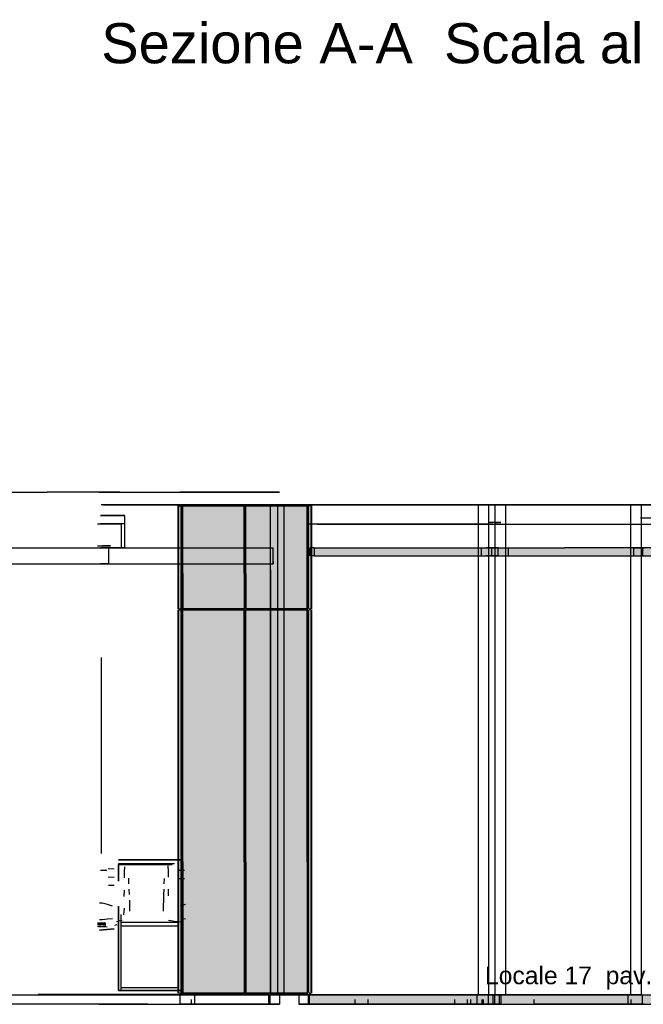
# Model space of a CAD drawing. Header units: millimetres. Extents: x -9985 to 240895, y -184894 to 39395.
# Tile 98 of 164: x -2240 to 1645, y -23295 to -17164. Entities that reach past the tile are written whole.
import ezdxf
from ezdxf.enums import TextEntityAlignment as Align

# ---------------------------------------------------------------- set-up
doc = ezdxf.new("R2010")
doc.units = ezdxf.units.MM
for name, color, linetype in [('S-TAGLIO-CS', 9, 'Continuous'), ('S-TAGLIO-MURO', 7, 'Continuous'), ('S-TAGLIO-PAV', 33, 'Continuous'), ('S-TAGLIO-PIL', 8, 'Continuous'), ('S-TAGLIO-SOFF', 8, 'Continuous'), ('S-TESTI', 7, 'Continuous'), ('S-VISTA', 8, 'Continuous'), ('S-VISTA-ARREDI', 9, 'Continuous')]:
    doc.layers.add(name, color=color, linetype=linetype)
doc.styles.add('VISIO', font='arial.ttf')

msp = doc.modelspace()

# ---------------------------------------------------------------- hatches: boundary and pattern name
at = {"layer": 'S-TAGLIO-CS'}
msp.add_hatch(color=9, dxfattribs=at).paths.add_polyline_path([(-406, -20503), (-430, -20503), (-430, -20459), (-430, -20451), (-406, -20451), (-200, -20451), (740, -20451), (956, -20451), (970, -20451), (974, -20451), (996, -20451), (1002, -20451), (1086, -20451), (1154, -20451), (1738, -20451), (1748, -20451), (1840, -20451), (1886, -20451), (1928, -20451), (3032, -20451), (3038, -20451), (3158, -20451), (3172, -20451), (3176, -20451), (3176, -20503), (3172, -20503), (3158, -20503), (3038, -20503), (3032, -20503), (1928, -20503), (1886, -20503), (1840, -20503), (1748, -20503), (1738, -20503), (1154, -20503), (1086, -20503), (1002, -20503), (996, -20503), (970, -20503), (956, -20503), (-200, -20503), (-406, -20503)])
at = {"layer": 'S-TAGLIO-PAV'}
msp.add_hatch(color=33, dxfattribs=at).paths.add_polyline_path([(-436, -23235), (708, -23235), (914, -23235), (930, -23235), (934, -23235), (942, -23235), (954, -23235), (960, -23235), (1054, -23235), (1138, -23235), (1702, -23235), (1716, -23235), (1718, -23235), (1766, -23235), (1830, -23235), (1918, -23235), (3000, -23235), (3008, -23235), (3138, -23235), (3138, -23247), (3138, -23295), (3008, -23295), (3000, -23295), (1918, -23295), (1830, -23295), (1766, -23295), (1718, -23295), (1716, -23295), (1702, -23295), (1138, -23295), (1054, -23295), (960, -23295), (942, -23295), (930, -23295), (914, -23295), (-232, -23295), (-436, -23295), (-436, -23283), (-436, -23235)])
at = {"layer": 'S-TAGLIO-PIL'}
for points in [[(-1194, -20831), (-1224, -20831), (-1224, -20613), (-1224, -20191), (-1194, -20191), (-844, -20191), (-842, -20191), (-842, -20613), (-842, -20831), (-844, -20831), (-1194, -20831)], [(-800, -20831), (-832, -20831), (-832, -20613), (-832, -20191), (-830, -20191), (-800, -20191), (-450, -20191), (-450, -20613), (-450, -20831), (-800, -20831)], [(-1194, -23225), (-1224, -23225), (-1224, -22407), (-1224, -20839), (-1194, -20839), (-844, -20839), (-842, -20839), (-842, -22407), (-842, -23225), (-844, -23225), (-1194, -23225)], [(-800, -23225), (-832, -23225), (-832, -22407), (-832, -20839), (-830, -20839), (-800, -20839), (-450, -20839), (-450, -22407), (-450, -23225), (-800, -23225)]]:
    msp.add_hatch(color=8, dxfattribs=at).paths.add_polyline_path(points)

# ---------------------------------------------------------------- linework, layer by layer
at = {"layer": 'S-TAGLIO-CS'}
for p, q in [((-3628.356, -20452), (-2100.205, -20452)), ((-2100.205, -20452), (-2063.106, -20452)), ((-2063.106, -20452), (-1302.397, -20452)), ((-1302.397, -20452), (-1153.824, -20452)), ((-1153.824, -20452), (-660.526, -20452)), ((-660.526, -20538.843), (-660.526, -20452)), ((-405.985, -20452), (-430.079, -20452)), ((-430.079, -20458.579), (-430.079, -20452)), ((-430.079, -20458.579), (-430.079, -20502)), ((-405.985, -20452), (-199.847, -20452)), ((-199.847, -20452), (739.211, -20452)), ((739.211, -20452), (956.985, -20452)), ((956.985, -20452), (970.746, -20452)), ((970.746, -20452), (974.19, -20452)), ((974.19, -20452), (996.355, -20452)), ((996.355, -20452), (1002.553, -20452)), ((1002.553, -20452), (1085.685, -20452)), ((1085.685, -20452), (1154.384, -20452)), ((1738.592, -20452), (1154.384, -20452)), ((-660.526, -20538.843), (-660.526, -20552)), ((-405.985, -20502), (-430.079, -20502)), ((-405.985, -20502), (-199.847, -20502)), ((-199.847, -20502), (956.985, -20502)), ((956.985, -20502), (970.746, -20502)), ((970.746, -20502), (996.355, -20502)), ((996.355, -20502), (1002.553, -20502)), ((1002.553, -20502), (1085.685, -20502)), ((1085.685, -20502), (1154.384, -20502)), ((1154.384, -20502), (1738.592, -20502)), ((-3628.356, -20552), (-2100.205, -20552)), ((-2100.205, -20552), (-2063.106, -20552)), ((-2063.106, -20552), (-1302.397, -20552)), ((-1302.397, -20552), (-1153.824, -20552)), ((-1153.824, -20552), (-660.526, -20552))]:
    msp.add_line(p, q, dxfattribs=at)
at = {"layer": 'S-TAGLIO-MURO'}
for p, q in [((-677, -20185), (-677.662, -20185)), ((-677.662, -20588.657), (-677.662, -20185)), ((-677, -20185), (-672.993, -20185)), ((-672.993, -20185), (-630.651, -20185)), ((-630.651, -20185), (-592.632, -20185)), ((-592.632, -20185), (-589.474, -20185)), ((-589.474, -20185), (-462.737, -20185)), ((-462.737, -20185), (-451.037, -20185)), ((-451.037, -20185), (-448.64, -20185)), ((-448.64, -22210.262), (-448.64, -20185)), ((-677.662, -20588.657), (-677.662, -23235)), ((-448.64, -22210.262), (-448.64, -23235)), ((-677, -23235), (-635.3, -23235)), ((-635.3, -23235), (-630.651, -23235)), ((-630.651, -23235), (-592.632, -23235)), ((-592.632, -23235), (-589.474, -23235)), ((-589.474, -23235), (-462.737, -23235)), ((-462.737, -23235), (-451.037, -23235)), ((-451.037, -23235), (-448.64, -23235))]:
    msp.add_line(p, q, dxfattribs=at)
at = {"layer": 'S-TAGLIO-PAV'}
for p, q in [((-2355.216, -23235), (-1748.353, -23235)), ((-1710.283, -23233), (-2125, -23233)), ((-1442.589, -23235), (-1748.353, -23235)), ((-1710.283, -23233), (-1473.09, -23233)), ((-1473.09, -23233), (-1077.09, -23233)), ((-1442.589, -23235), (-1065.659, -23235)), ((-1077.09, -23233), (-925, -23233)), ((-1065.659, -23235), (-687, -23235)), ((-925, -23234.34), (-925, -23233)), ((-925, -23234.34), (-925, -23235)), ((-924.01, -23235), (-925, -23235)), ((-924.01, -23235), (-922, -23235)), ((-844.45, -23233), (-922, -23233)), ((-922, -23233.66), (-922, -23233)), ((-922, -23233.66), (-922, -23235)), ((-844.45, -23233), (-687, -23233)), ((-687, -23234.34), (-687, -23233)), ((-687, -23234.34), (-687, -23235)), ((-687, -23283.859), (-687, -23235)), ((707.189, -23235), (-437, -23235)), ((-437, -23283.176), (-437, -23235)), ((707.189, -23235), (913.117, -23235)), ((913.117, -23235), (929.688, -23235)), ((929.688, -23235), (933.02, -23235)), ((933.02, -23235), (941.025, -23235)), ((941.025, -23235), (954.704, -23235)), ((954.704, -23235), (959.677, -23235)), ((959.677, -23235), (1054.086, -23235)), ((1054.086, -23235), (1137.143, -23235)), ((1137.143, -23235), (1702.071, -23235)), ((-1748.353, -23295), (-2355.216, -23295)), ((-1442.589, -23295), (-1748.353, -23295)), ((-1442.589, -23295), (-1065.659, -23295)), ((-1065.659, -23295), (-687, -23295)), ((-687, -23283.859), (-687, -23295)), ((-437, -23283.176), (-437, -23295)), ((-231.072, -23295), (-437, -23295)), ((-231.072, -23295), (913.117, -23295)), ((913.117, -23295), (929.688, -23295)), ((929.688, -23295), (941.025, -23295)), ((941.025, -23295), (959.677, -23295)), ((959.677, -23295), (1054.086, -23295)), ((1054.086, -23295), (1137.143, -23295)), ((1137.143, -23295), (1702.071, -23295))]:
    msp.add_line(p, q, dxfattribs=at)
at = {"layer": 'S-TAGLIO-PIL'}
for p, q in [((-1249.01, -20190), (-1250.37, -20190)), ((-1250.37, -20612.115), (-1250.37, -20190)), ((-1249, -20190), (-1235.036, -20190)), ((-1235, -20191.635), (-1235, -20190)), ((-1235, -20191.635), (-1235, -20832)), ((-1223.304, -20190), (-1224.37, -20190)), ((-1224.37, -20612.115), (-1224.37, -20190)), ((-1223.304, -20190), (-1193.849, -20190)), ((-1193.849, -20190), (-843.696, -20190)), ((-843.696, -20190), (-842.63, -20190)), ((-842.63, -20612.115), (-842.63, -20190)), ((-830.304, -20190), (-831.37, -20190)), ((-831.37, -20612.115), (-831.37, -20190)), ((-830.304, -20190), (-800.849, -20190)), ((-800.849, -20190), (-450.696, -20190)), ((-450.696, -20190), (-449.63, -20190)), ((-449.63, -20612.115), (-449.63, -20190)), ((-425.036, -20190), (-439, -20190)), ((-439, -20830.365), (-439, -20190)), ((-425, -20190), (-423.63, -20190)), ((-423.63, -20612.115), (-423.63, -20190)), ((-1250.37, -20612.115), (-1250.37, -20832)), ((-1224.37, -20612.115), (-1224.37, -20832)), ((-842.63, -20612.115), (-842.63, -20832)), ((-831.37, -20612.115), (-831.37, -20832)), ((-449.63, -20612.115), (-449.63, -20832)), ((-423.63, -20612.115), (-423.63, -20832)), ((-1249, -20832), (-1250.37, -20832)), ((-1249.01, -20838), (-1250.37, -20838)), ((-1250.37, -22407.452), (-1250.37, -20838)), ((-1249, -20838), (-1235.036, -20838)), ((-1248.964, -20832), (-1235, -20832)), ((-1235, -20844.078), (-1235, -20838)), ((-1235, -20844.078), (-1235, -23225)), ((-1193.849, -20832), (-1224.37, -20832)), ((-1223.304, -20838), (-1224.37, -20838)), ((-1224.37, -22407.452), (-1224.37, -20838)), ((-1223.304, -20838), (-1193.849, -20838)), ((-1193.849, -20832), (-843.696, -20832)), ((-1193.849, -20838), (-843.696, -20838)), ((-843.696, -20832), (-842.63, -20832)), ((-843.696, -20838), (-842.63, -20838)), ((-842.63, -22407.452), (-842.63, -20838)), ((-800.849, -20832), (-831.37, -20832)), ((-830.304, -20838), (-831.37, -20838)), ((-831.37, -22407.452), (-831.37, -20838)), ((-830.304, -20838), (-800.849, -20838)), ((-800.849, -20832), (-450.696, -20832)), ((-800.849, -20838), (-450.696, -20838)), ((-450.696, -20832), (-449.63, -20832)), ((-450.696, -20838), (-449.63, -20838)), ((-449.63, -22407.452), (-449.63, -20838)), ((-439, -20830.365), (-439, -20832)), ((-425.036, -20838), (-439, -20838)), ((-439, -23218.922), (-439, -20838)), ((-438.964, -20832), (-425, -20832)), ((-425, -20838), (-423.63, -20838)), ((-424.99, -20832), (-423.63, -20832)), ((-423.63, -22407.452), (-423.63, -20838)), ((-1250.37, -22407.452), (-1250.37, -23225)), ((-1224.37, -22407.452), (-1224.37, -23225)), ((-842.63, -22407.452), (-842.63, -23225)), ((-831.37, -22407.452), (-831.37, -23225)), ((-449.63, -22407.452), (-449.63, -23225)), ((-423.63, -22407.452), (-423.63, -23225)), ((-1249, -23225), (-1250.37, -23225)), ((-1248.964, -23225), (-1235, -23225)), ((-1193.849, -23225), (-1224.37, -23225)), ((-1193.849, -23225), (-843.696, -23225)), ((-843.696, -23225), (-842.63, -23225)), ((-800.849, -23225), (-831.37, -23225)), ((-800.849, -23225), (-450.696, -23225)), ((-450.696, -23225), (-449.63, -23225)), ((-439, -23218.922), (-439, -23225)), ((-438.964, -23225), (-425, -23225)), ((-424.99, -23225), (-423.63, -23225))]:
    msp.add_line(p, q, dxfattribs=at)
at = {"layer": 'S-TAGLIO-SOFF'}
for p, q in [((-3060.882, -20105), (-2069.33, -20105)), ((-1616.2, -20105), (-2069.33, -20105)), ((-1616.2, -20105), (-1065.659, -20105)), ((-1065.659, -20105), (-687, -20105)), ((707.189, -20305), (-437, -20305)), ((707.189, -20305), (913.117, -20305)), ((913.117, -20305), (929.688, -20305)), ((929.688, -20305), (933.02, -20305)), ((933.02, -20305), (941.025, -20305)), ((941.025, -20305), (954.704, -20305)), ((954.704, -20305), (959.677, -20305)), ((959.677, -20305), (1054.086, -20305)), ((1054.086, -20305), (1137.143, -20305)), ((1137.143, -20305), (1702.071, -20305))]:
    msp.add_line(p, q, dxfattribs=at)
at = {"layer": 'S-VISTA'}
for p, q in [((-1746.074, -20105), (-687, -20105)), ((-1172, -20105), (-1242, -20105)), ((-1242, -20105), (-1152, -20105)), ((-682, -20105), (-1172, -20105)), ((-1152, -20105), (-687, -20105)), ((-687, -20105), (-622, -20105)), ((-622, -20105), (-682, -20105)), ((-682, -20185), (-1732, -20185)), ((-1722.824, -20185), (-562, -20185)), ((-1253, -20832), (-1253, -20190)), ((-1253, -20832), (-1253, -20190)), ((-1253, -20832), (-1253, -20190)), ((-1253, -20832), (-1253, -20190)), ((-1249, -20832), (-1249, -20190)), ((-1249, -20832), (-1249, -20190)), ((-1249, -20832), (-1249, -20190)), ((-1235, -20832), (-1235, -20190)), ((-1235, -20832), (-1235, -20190)), ((-1235, -20832), (-1235, -20190)), ((-447, -20185), (-1227, -20185)), ((-1227, -20185), (-447, -20185)), ((-1227, -23235), (-1227, -20185)), ((-1227, -23235), (-1227, -20185)), ((-840, -20190), (-1227, -20190)), ((-1227, -20832), (-1227, -20190)), ((-1227, -20832), (-1227, -20190)), ((-1227, -20832), (-1227, -20190)), ((-1227, -20832), (-1227, -20190)), ((-1223, -20832), (-1223, -20190)), ((-840, -20832), (-840, -20190)), ((-840, -20832), (-840, -20190)), ((-447, -20190), (-834, -20190)), ((-834, -20832), (-834, -20190)), ((-834, -20832), (-834, -20190)), ((-677, -20185), (-632, -20185)), ((-677, -23235), (-677, -20185)), ((-447, -20185), (-672, -20185)), ((-632, -20185), (-592, -20185)), ((-632, -23235), (-632, -20185)), ((-592, -20185), (-452, -20185)), ((-592, -23235), (-592, -20185)), ((-562, -20185), (-512, -20185)), ((-512, -20185), (-82, -20185)), ((-447, -23235), (-447, -20185)), ((-447, -20832), (-447, -20190)), ((-447, -20832), (-447, -20190)), ((618, -20185), (-442, -20185)), ((-442, -20185), (618, -20185)), ((718, -20185), (-442, -20185)), ((-425, -20832), (-425, -20190)), ((-425, -20832), (-425, -20190)), ((-425, -20832), (-425, -20190)), ((-421, -20832), (-421, -20190)), ((-421, -20832), (-421, -20190)), ((-421, -20832), (-421, -20190)), ((-421, -20832), (-421, -20190)), ((58, -20185), (1968, -20185)), ((493, -20185), (558, -20185)), ((558, -20185), (493, -20185)), ((558, -20185), (723, -20185)), ((723, -20185), (558, -20185)), ((683, -20185), (618, -20185)), ((618, -20185), (683, -20185)), ((618, -23235), (618, -20185)), ((683, -23235), (683, -20185)), ((683, -23235), (683, -20185)), ((788, -20185), (723, -20185)), ((723, -23235), (723, -20185)), ((723, -23235), (723, -20185)), ((918, -20185), (723, -20185)), ((948, -20185), (723, -20185)), ((728, -20185), (953, -20185)), ((728, -20185), (953, -20185)), ((1568, -20185), (788, -20185)), ((788, -23235), (788, -20185)), ((858, -20185), (2430.963, -20185)), ((2038, -20185), (858, -20185)), ((953, -20185), (918, -20185)), ((953, -20185), (1568, -20185)), ((2414.591, -20185), (958, -20185)), ((1633, -20185), (1568, -20185)), ((1568, -20185), (1633, -20185)), ((1568, -23235), (1568, -20185)), ((1633, -23235), (1633, -20185)), ((1633, -23235), (1633, -20185)), ((-1737.538, -20252), (-1585, -20252)), ((-1585, -20252), (-1737.538, -20252)), ((-1585, -20302), (-1585, -20252)), ((708, -20295), (678, -20295)), ((758, -20295), (708, -20295)), ((718, -20295), (758, -20295)), ((1626.605, -20265), (2392.302, -20265)), ((-1755.231, -20302), (-1605, -20302)), ((-1585, -20302), (-1737.538, -20302)), ((-1585, -20302), (-1737.538, -20302)), ((-1605, -20452), (-1605, -20302)), ((-1585, -20452), (-1585, -20302)), ((-384.75, -20305), (608, -20305)), ((608, -20305), (678, -20305)), ((673, -20305), (708, -20305)), ((708, -20305), (748, -20305)), ((748, -20305), (1548, -20305)), ((1548, -20305), (1638, -20305)), ((-1755.231, -20452), (-1605, -20452)), ((-1755.083, -20440), (-1705, -20440)), ((-1755.083, -20452), (-1705, -20452)), ((-1585, -20452), (-1737.538, -20452)), ((-1735.917, -20452), (-1685, -20452)), ((-1725.286, -20440), (-1675, -20440)), ((-1675, -20440), (-1725.286, -20440)), ((-1675, -20452), (-1725.286, -20452)), ((-1725.286, -20452), (-1675, -20452)), ((-1685, -20552), (-1685, -20452)), ((-1605, -20452), (-1655.077, -20452)), ((-1635.846, -20452), (-1585, -20452)), ((-1235, -20452), (-660, -20452)), ((-1235, -20552), (-1235, -20452)), ((-1235, -20552), (-1235, -20452)), ((-660, -20552), (-660, -20452)), ((-431, -20502), (-431, -20452)), ((-429, -20502), (-429, -20452)), ((-403, -20502), (-403, -20452)), ((-403, -20502), (-403, -20452)), ((636, -20452), (701, -20452)), ((636, -20502), (636, -20452)), ((701, -20452), (668.5, -20452)), ((701, -20502), (701, -20452)), ((701, -20502), (701, -20452)), ((704, -20452), (741, -20452)), ((741, -20452), (704, -20452)), ((741, -20452), (806, -20452)), ((741, -20502), (741, -20452)), ((741, -20502), (741, -20452)), ((741, -20502), (741, -20452)), ((806, -20502), (806, -20452)), ((1586, -20452), (1651, -20452)), ((1586, -20502), (1586, -20452)), ((1642, -20502), (1642, -20452)), ((1642, -20502), (1642, -20452)), ((636, -20502), (701, -20502)), ((701, -20502), (668.5, -20502)), ((704, -20502), (741, -20502)), ((741, -20502), (704, -20502)), ((741, -20502), (806, -20502)), ((1586, -20502), (1651, -20502)), ((-1735.917, -20552), (-1685, -20552)), ((-1685, -20552), (-1735.917, -20552)), ((-1235, -20552), (-660, -20552)), ((-1253, -23225), (-1253, -20838)), ((-1253, -23225), (-1253, -20838)), ((-1253, -23225), (-1253, -20838)), ((-1253, -23225), (-1253, -20838)), ((-1249, -23225), (-1249, -20838)), ((-1249, -23225), (-1249, -20838)), ((-1249, -23225), (-1249, -20838)), ((-1235, -23225), (-1235, -20838)), ((-1235, -23225), (-1235, -20838)), ((-1235, -23225), (-1235, -20838)), ((-840, -20832), (-1227, -20832)), ((-840, -20838), (-1227, -20838)), ((-1227, -23225), (-1227, -20838)), ((-1227, -23225), (-1227, -20838)), ((-1227, -23225), (-1227, -20838)), ((-1227, -23225), (-1227, -20838)), ((-1223, -23225), (-1223, -20838)), ((-840, -23225), (-840, -20838)), ((-840, -23225), (-840, -20838)), ((-447, -20832), (-834, -20832)), ((-447, -20838), (-834, -20838)), ((-834, -23225), (-834, -20838)), ((-834, -23225), (-834, -20838)), ((-447, -23225), (-447, -20838)), ((-447, -23225), (-447, -20838)), ((-425, -23225), (-425, -20838)), ((-425, -23225), (-425, -20838)), ((-425, -23225), (-425, -20838)), ((-421, -23225), (-421, -20838)), ((-421, -23225), (-421, -20838)), ((-421, -23225), (-421, -20838)), ((-421, -23225), (-421, -20838)), ((-1746.074, -23235), (-1241.753, -23235)), ((-1232, -23235), (-1732, -23235)), ((-1726, -23233), (-1326, -23233)), ((-1726, -23233), (-1326, -23233)), ((-1726, -23235), (-1326, -23235)), ((-1726, -23235), (-1326, -23235)), ((-1725, -23233), (-1225, -23233)), ((-1725, -23233), (-1225, -23233)), ((-1725, -23233), (-1225, -23233)), ((-1725, -23235), (-1225, -23235)), ((-1725, -23235), (-1225, -23235)), ((-1725, -23235), (-1225, -23235)), ((-1724, -23233), (-1223.091, -23233)), ((-1724, -23233), (-1255.1, -23233)), ((-1257.35, -23233), (-1724, -23233)), ((-1724, -23233), (-1257.35, -23233)), ((-1257.35, -23235), (-1724, -23235)), ((-1724, -23235), (-1255.1, -23235)), ((-1724, -23235), (-1223.091, -23235)), ((-1724, -23235), (-1257.35, -23235)), ((-1323, -23233), (-1217, -23233)), ((-1323, -23233), (-1222.857, -23233)), ((-1323, -23235), (-1222.857, -23235)), ((-1323, -23235), (-1217, -23235)), ((-1152, -23233), (-1242, -23233)), ((-1242, -23235), (-1152, -23235)), ((-1242, -23235), (-1242, -23295)), ((-1242, -23235), (-1242, -23295)), ((-1152, -23235), (-1242, -23235)), ((-840, -23225), (-1227, -23225)), ((-1227, -23235), (-447, -23235)), ((-925, -23233), (-1152, -23233)), ((-1152, -23235), (-687, -23235)), ((-1152, -23235), (-1152, -23295)), ((-925, -23235), (-1152, -23235)), ((-687, -23233), (-922, -23233)), ((-687, -23235), (-922, -23235)), ((-447, -23225), (-834, -23225)), ((-687, -23235), (-687, -23295)), ((-682, -23233), (-622, -23233)), ((-622, -23235), (-682, -23235)), ((-682, -23235), (-682, -23295)), ((-682, -23235), (-682, -23295)), ((-682, -23235), (-622, -23235)), ((-677, -23235), (-632, -23235)), ((-447, -23235), (-672, -23235)), ((-668.143, -23225), (-447, -23225)), ((-451, -23225), (-667.571, -23225)), ((-447, -23235), (-655, -23235)), ((-632, -23235), (-592, -23235)), ((-622, -23235), (-622, -23295)), ((-622, -23235), (-622, -23295)), ((-612.471, -23235), (-562, -23235)), ((-592, -23235), (-452, -23235)), ((-562, -23235), (-512, -23235)), ((-512, -23235), (-458.25, -23235)), ((-442, -23235), (-502, -23235)), ((-502, -23235), (-469.5, -23235)), ((-502, -23235), (-502, -23295)), ((-502, -23235), (-502, -23295)), ((618, -23235), (-442, -23235)), ((-442, -23235), (-442, -23295)), ((-442, -23235), (-442, -23295)), ((-437, -23235), (608, -23235)), ((-437, -23235), (-437, -23295)), ((608, -23235), (678, -23235)), ((608, -23235), (608, -23295)), ((683, -23235), (618, -23235)), ((723, -23235), (668, -23235)), ((673, -23235), (708, -23235)), ((678, -23235), (678, -23295)), ((678, -23235), (678, -23295)), ((708, -23235), (678, -23235)), ((708, -23235), (748, -23235)), ((708, -23235), (708, -23295)), ((708, -23235), (708, -23295)), ((758, -23235), (708, -23235)), ((708, -23235), (708, -23295)), ((708, -23235), (708, -23295)), ((718, -23235), (758, -23235)), ((718, -23235), (718, -23295)), ((718, -23235), (718, -23295)), ((788, -23235), (723, -23235)), ((748, -23235), (1548, -23235)), ((748, -23235), (748, -23295)), ((758, -23235), (758, -23295)), ((1568, -23235), (788, -23235)), ((1548, -23235), (1638, -23235)), ((1548, -23235), (1548, -23295)), ((1633, -23235), (1568, -23235)), ((1638, -23235), (1638, -23295)), ((-1746.074, -23295), (-687, -23295)), ((-1172, -23295), (-1242, -23295)), ((-1242, -23295), (-1152, -23295)), ((-1172, -23265), (-1172, -23295)), ((-682, -23295), (-1172, -23295)), ((-1152, -23295), (-687, -23295)), ((-687, -23265), (-687, -23295)), ((-687, -23265), (-687, -23295)), ((-687, -23295), (-622, -23295)), ((-622, -23295), (-682, -23295)), ((-502, -23295), (-437, -23295)), ((-442, -23295), (-502, -23295)), ((648, -23295), (-442, -23295)), ((-437, -23265), (-437, -23295)), ((-437, -23265), (-437, -23295)), ((-437, -23265), (-437, -23295)), ((-437, -23265), (-437, -23295)), ((-437, -23295), (608, -23295)), ((-437, -23295), (718, -23295)), ((-152, -23295), (-437, -23295)), ((-437, -23295), (-152, -23295)), ((-152, -23265), (-152, -23295)), ((-152, -23265), (-152, -23295)), ((-72, -23295), (-152, -23295)), ((-152, -23295), (-72, -23295)), ((-72, -23265), (-72, -23295)), ((-72, -23265), (-72, -23295)), ((468, -23295), (-72, -23295)), ((-72, -23295), (468, -23295)), ((468, -23265), (468, -23295)), ((468, -23265), (468, -23295)), ((568, -23295), (468, -23295)), ((468, -23295), (548, -23295)), ((548, -23265), (548, -23295)), ((548, -23295), (718, -23295)), ((568, -23265), (568, -23295)), ((718, -23295), (568, -23295)), ((608, -23295), (678, -23295)), ((638, -23265), (638, -23295)), ((638, -23295), (708, -23295)), ((678, -23295), (638, -23295)), ((648, -23265), (648, -23295)), ((708, -23295), (648, -23295)), ((708, -23295), (748, -23295)), ((758, -23295), (708, -23295)), ((718, -23265), (718, -23295)), ((718, -23265), (718, -23295)), ((718, -23295), (758, -23295)), ((748, -23295), (1548, -23295)), ((963, -23265), (963, -23295)), ((963, -23265), (963, -23295)), ((963, -23295), (3158, -23295)), ((1568, -23295), (963, -23295)), ((1548, -23295), (1638, -23295)), ((1568, -23265), (1568, -23295)), ((1648, -23295), (1568, -23295))]:
    msp.add_line(p, q, dxfattribs=at)
at = {"layer": 'S-VISTA-ARREDI'}
for p, q in [((-1730, -22355), (-1730, -21135)), ((-1730, -22355), (-1730, -21135)), ((-1625, -22396), (-1224.556, -22396)), ((-1224.556, -22396), (-1625, -22396)), ((-1274.611, -22421), (-1625, -22421)), ((-1625, -22421), (-1625, -22525.933)), ((-1625, -22528.533), (-1625, -22424)), ((-1625, -22424), (-1625, -22528.533)), ((-1625, -22424), (-1290.5, -22424)), ((-1290.5, -22424), (-1625, -22424)), ((-1588, -22438), (-1590, -22473)), ((-1314, -22468), (-1315, -22432)), ((-1314, -22468), (-1315, -22432)), ((-1736, -22459), (-1717, -22459.5)), ((-1736, -22459), (-1717, -22459.5)), ((-1736, -22459), (-1717, -22459.5)), ((-1736, -22459), (-1698, -22460)), ((-1651, -22453), (-1688, -22452)), ((-1625, -22525.933), (-1625, -22473.467)), ((-1590, -22473), (-1589, -22507)), ((-1314, -22503), (-1314, -22468)), ((-1314, -22503), (-1314, -22468)), ((-1250, -22459), (-1213, -22460)), ((-1220.5, -22452), (-1238, -22452)), ((-1651, -22505), (-1688, -22504)), ((-1651, -22505), (-1688, -22504)), ((-1651, -22505), (-1688, -22504)), ((-1651, -22505), (-1688, -22504)), ((-1651, -22556), (-1687, -22555)), ((-1563, -22510), (-1562, -22544)), ((-1563, -22510), (-1562, -22544)), ((-1563, -22510), (-1562, -22544)), ((-1563, -22510), (-1562, -22544)), ((-1339, -22545), (-1337, -22511)), ((-1339, -22545), (-1337, -22511)), ((-1250, -22511), (-1213, -22512)), ((-1221, -22503.5), (-1238, -22503)), ((-1221, -22555), (-1238, -22555)), ((-1589, -22623), (-1588, -22584)), ((-1560, -22578), (-1559, -22612)), ((-1560, -22578), (-1559, -22612)), ((-1560, -22578), (-1559, -22612)), ((-1560, -22578), (-1559, -22612)), ((-1343, -22647), (-1342, -22613)), ((-1343, -22647), (-1342, -22613)), ((-1342, -22613), (-1340, -22579)), ((-1342, -22613), (-1340, -22579)), ((-1315, -22579), (-1315, -22620)), ((-1315, -22579), (-1315, -22620)), ((-1726, -22666), (-1743, -22665)), ((-1726, -22666), (-1743, -22665)), ((-1726, -22666), (-1743, -22665)), ((-1726, -22666), (-1743, -22665)), ((-1693, -22673), (-1726, -22666)), ((-1693, -22673), (-1726, -22666)), ((-1693, -22673), (-1726, -22666)), ((-1693, -22673), (-1726, -22666)), ((-1661, -22683), (-1693, -22673)), ((-1661, -22683), (-1693, -22673)), ((-1661, -22683), (-1693, -22673)), ((-1661, -22683), (-1693, -22673)), ((-1625, -22683.333), (-1625, -23208)), ((-1625, -22735.8), (-1625, -22683.333)), ((-1625, -23208), (-1625, -22685.333)), ((-1625, -22685.333), (-1625, -23208)), ((-1557, -22646), (-1556, -22680)), ((-1557, -22646), (-1556, -22680)), ((-1557, -22646), (-1556, -22680)), ((-1557, -22646), (-1556, -22680)), ((-1556, -22680), (-1555, -22714)), ((-1556, -22680), (-1555, -22714)), ((-1556, -22680), (-1555, -22714)), ((-1556, -22680), (-1555, -22714)), ((-1345, -22715), (-1344, -22681)), ((-1345, -22715), (-1344, -22681)), ((-1344, -22681), (-1343, -22647)), ((-1344, -22681), (-1343, -22647)), ((-1210, -22673), (-1240, -22683)), ((-1210, -22673), (-1240, -22683)), ((-1607, -23208), (-1607, -22735.8)), ((-1590, -22697), (-1594, -22737)), ((-1592, -22717), (-1594, -22737)), ((-1592, -22717), (-1594, -22737)), ((-1592, -22717), (-1594, -22737)), ((-1724, -22789), (-1755, -22790)), ((-1724, -22789), (-1755, -22790)), ((-1724, -22789), (-1755, -22790)), ((-1724, -22789), (-1755, -22790)), ((-1724, -22793), (-1755, -22794)), ((-1724, -22793), (-1755, -22794)), ((-1724, -22793), (-1755, -22794)), ((-1724, -22793), (-1755, -22794)), ((-1724, -22801), (-1755, -22802)), ((-1724, -22801), (-1755, -22802)), ((-1724, -22801), (-1755, -22802)), ((-1724, -22801), (-1755, -22802)), ((-1750, -22793), (-1734, -22793)), ((-1750, -22793), (-1734, -22793)), ((-1750, -22793), (-1734, -22793)), ((-1750, -22793), (-1734, -22793)), ((-1750, -22800.5), (-1734, -22800)), ((-1750, -22800.5), (-1734, -22800)), ((-1750, -22800.5), (-1734, -22800)), ((-1750, -22800.5), (-1734, -22800)), ((-1749.5, -22789.5), (-1734, -22789)), ((-1749.5, -22789.5), (-1734, -22789)), ((-1749.5, -22789.5), (-1734, -22789)), ((-1749.5, -22789.5), (-1734, -22789)), ((-1747, -22787), (-1710, -22786)), ((-1747, -22787), (-1710, -22786)), ((-1747, -22787), (-1710, -22786)), ((-1747, -22787), (-1710, -22786)), ((-1743, -22766), (-1726, -22766)), ((-1743, -22766), (-1726, -22766)), ((-1743, -22766), (-1726, -22766)), ((-1743, -22766), (-1726, -22766)), ((-1734, -22789), (-1703, -22788)), ((-1734, -22789), (-1718.5, -22788.5)), ((-1734, -22789), (-1718.5, -22788.5)), ((-1734, -22789), (-1718.5, -22788.5)), ((-1734, -22793), (-1703, -22791)), ((-1734, -22793), (-1718.5, -22792)), ((-1734, -22793), (-1718.5, -22792)), ((-1734, -22793), (-1718.5, -22792)), ((-1734, -22800), (-1703, -22797)), ((-1734, -22800), (-1718.5, -22798.5)), ((-1734, -22800), (-1718.5, -22798.5)), ((-1734, -22800), (-1718.5, -22798.5)), ((-1734, -22811), (-1703, -22807)), ((-1734, -22811), (-1718.5, -22809)), ((-1734, -22811), (-1718.5, -22809)), ((-1734, -22811), (-1718.5, -22809)), ((-1726, -22766), (-1693, -22763)), ((-1726, -22766), (-1693, -22763)), ((-1726, -22766), (-1693, -22763)), ((-1726, -22766), (-1693, -22763)), ((-1693, -22763), (-1662, -22760)), ((-1693, -22763), (-1662, -22760)), ((-1693, -22763), (-1662, -22760)), ((-1693, -22763), (-1662, -22760)), ((-1635, -22801), (-1650, -22804)), ((-1635, -22801), (-1650, -22804)), ((-1635, -22801), (-1650, -22804)), ((-1635, -22801), (-1650, -22804)), ((-1637, -22779), (-1601, -22772)), ((-1637, -22779), (-1601, -22772)), ((-1637, -22779), (-1601, -22772)), ((-1637, -22779), (-1601, -22772)), ((-1606, -22783), (-1250.235, -22783)), ((-1250.235, -22808), (-1606, -22808)), ((-1312, -22770), (-1276, -22777)), ((-1312, -22770), (-1276, -22777)), ((-1276, -22777), (-1239, -22782)), ((-1276, -22777), (-1239, -22782)), ((-1239, -22760), (-1208, -22763)), ((-1219.5, -22809.5), (-1235, -22807)), ((-1219.5, -22809.5), (-1235, -22807)), ((-1724, -22811), (-1755, -22813)), ((-1724, -22811), (-1755, -22813)), ((-1724, -22811), (-1755, -22813)), ((-1724, -22811), (-1755, -22813)), ((-1750, -22811.5), (-1734, -22811)), ((-1750, -22811.5), (-1734, -22811)), ((-1750, -22811.5), (-1734, -22811)), ((-1750, -22811.5), (-1734, -22811)), ((-1652, -22824), (-1742, -22834)), ((-1742, -22834), (-1652, -22824)), ((-1652, -22824), (-1742, -22834)), ((-1742, -22834), (-1652, -22824)), ((-1652, -22824), (-1742, -22834)), ((-1742, -22834), (-1652, -22824)), ((-1652, -22824), (-1742, -22834)), ((-1742, -22834), (-1652, -22824)), ((-1696, -22812), (-1728, -22815)), ((-1696, -22812), (-1728, -22815)), ((-1696, -22812), (-1728, -22815)), ((-1696, -22812), (-1728, -22815)), ((-1625, -23208), (-1625, -22840.733)), ((-1625, -23208), (-1234.75, -23208)), ((-1234.75, -23208), (-1625, -23208)), ((-1606, -23190), (-1250.235, -23190)), ((-1250.235, -23208), (-1606, -23208))]:
    msp.add_line(p, q, dxfattribs=at)

# ---------------------------------------------------------------- texts
at = {"layer": 'S-TESTI', "style": 'VISIO'}
msp.add_text('Sezione A-A  Scala al soppalco, rampa e corridoio', height=250, dxfattribs=at).set_placement((-1732, -17435))
msp.add_text('Locale 17  pav. 0,00', height=110, dxfattribs=at).set_placement((1350.5, -23115), align=Align.MIDDLE_CENTER)

doc.saveas('drawing.dxf')
